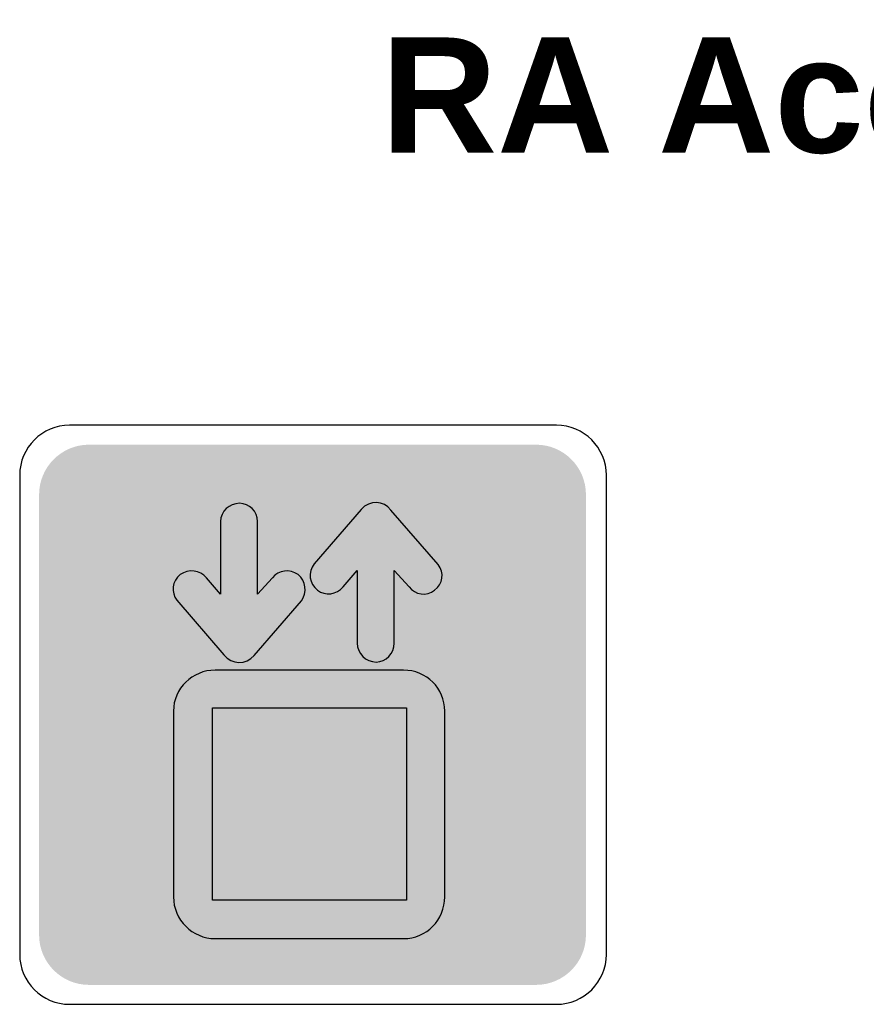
# Model space of a CAD drawing. Header units: feet. Extents: x 0.6 to 7.7, y 0 to 10.2.
# Tile 3 of 5: x 1.3 to 3, y 8.2 to 10.2. Entities that reach past the tile are written whole.
import ezdxf
from ezdxf.enums import TextEntityAlignment as Align

# ---------------------------------------------------------------- set-up
doc = ezdxf.new("R2010")
doc.units = ezdxf.units.FT
doc.header["$MEASUREMENT"] = 0
doc.layers.add('Sign', color=7, linetype='Continuous')
doc.styles.add('ARIAL B', font='arialbd.ttf')

msp = doc.modelspace()

# ---------------------------------------------------------------- hatches: boundary and pattern name
at = {"layer": 'Sign', "true_color": 0x8e4700}
h = msp.add_hatch(color=34, dxfattribs=at)
edge = h.paths.add_edge_path(flags=0)
edge.add_spline(control_points=[(1.4054, 9.3309), (1.4054, 9.3309), (2.3279, 9.3309), (2.3279, 9.3309), (2.3847, 9.3309), (2.4309, 9.2847), (2.4309, 9.2278), (2.4309, 9.2278), (2.4309, 8.3187), (2.4309, 8.3187), (2.4309, 8.2618), (2.3847, 8.2156), (2.3279, 8.2156), (2.3279, 8.2156), (1.4054, 8.2156), (1.4054, 8.2156), (1.3486, 8.2156), (1.3024, 8.2618), (1.3024, 8.3187), (1.3024, 8.3187), (1.3024, 9.2278), (1.3024, 9.2278), (1.3024, 9.2847), (1.3486, 9.3309), (1.4054, 9.3309)], knot_values=[0, 0, 0, 0, 1, 1, 1, 2, 2, 2, 3, 3, 3, 4, 4, 4, 5, 5, 5, 6, 6, 6, 7, 7, 7, 8, 8, 8, 8], degree=3, periodic=0)
at = {"layer": 'Sign', "true_color": 0x1e1916}
h = msp.add_hatch(color=250, dxfattribs=at)
edge = h.paths.add_edge_path(flags=0)
edge.add_spline(control_points=[(1.6478, 9.0557), (1.6478, 9.0557), (1.6769, 9.0223), (1.6769, 9.0223), (1.6769, 9.0223), (1.6769, 9.1723), (1.6769, 9.1723), (1.6769, 9.1932), (1.695, 9.2098), (1.7158, 9.2098), (1.7367, 9.2098), (1.7533, 9.1932), (1.7533, 9.1723), (1.7533, 9.1723), (1.7533, 9.0223), (1.7533, 9.0223), (1.7533, 9.0223), (1.7839, 9.0557), (1.7839, 9.0557), (1.7964, 9.0723), (1.82, 9.0751), (1.8367, 9.0626), (1.8533, 9.0501), (1.8561, 9.0251), (1.8436, 9.0084), (1.8436, 9.0084), (1.7464, 8.8959), (1.7464, 8.8959), (1.7297, 8.8751), (1.6992, 8.8765), (1.6839, 8.8973), (1.6839, 8.8973), (1.5867, 9.0098), (1.5867, 9.0098), (1.5742, 9.0251), (1.5769, 9.0501), (1.5936, 9.0626), (1.6103, 9.0751), (1.6353, 9.0723), (1.6478, 9.0557)], knot_values=[0, 0, 0, 0, 1, 1, 1, 2, 2, 2, 3, 3, 3, 4, 4, 4, 5, 5, 5, 6, 6, 6, 7, 7, 7, 8, 8, 8, 9, 9, 9, 10, 10, 10, 11, 11, 11, 12, 12, 12, 13, 13, 13, 13], degree=3, periodic=0)
at = {"layer": 'Sign', "true_color": 0xffffff}
h = msp.add_hatch(color=7, dxfattribs=at)
edge = h.paths.add_edge_path(flags=0)
edge.add_spline(control_points=[(1.6478, 9.0557), (1.6478, 9.0557), (1.6769, 9.0223), (1.6769, 9.0223), (1.6769, 9.0223), (1.6769, 9.1723), (1.6769, 9.1723), (1.6769, 9.1932), (1.695, 9.2098), (1.7158, 9.2098), (1.7367, 9.2098), (1.7533, 9.1932), (1.7533, 9.1723), (1.7533, 9.1723), (1.7533, 9.0223), (1.7533, 9.0223), (1.7533, 9.0223), (1.7839, 9.0557), (1.7839, 9.0557), (1.7964, 9.0723), (1.82, 9.0751), (1.8367, 9.0626), (1.8533, 9.0501), (1.8561, 9.0251), (1.8436, 9.0084), (1.8436, 9.0084), (1.7464, 8.8959), (1.7464, 8.8959), (1.7297, 8.8751), (1.6992, 8.8765), (1.6839, 8.8973), (1.6839, 8.8973), (1.5867, 9.0098), (1.5867, 9.0098), (1.5742, 9.0251), (1.5769, 9.0501), (1.5936, 9.0626), (1.6103, 9.0751), (1.6353, 9.0723), (1.6478, 9.0557)], knot_values=[0, 0, 0, 0, 1, 1, 1, 2, 2, 2, 3, 3, 3, 4, 4, 4, 5, 5, 5, 6, 6, 6, 7, 7, 7, 8, 8, 8, 9, 9, 9, 10, 10, 10, 11, 11, 11, 12, 12, 12, 13, 13, 13, 13], degree=3, periodic=0)
at = {"layer": 'Sign', "true_color": 0x1e1916}
h = msp.add_hatch(color=250, dxfattribs=at)
edge = h.paths.add_edge_path(flags=0)
edge.add_spline(control_points=[(2.0658, 9.0376), (2.0658, 9.0376), (2.0353, 9.0709), (2.0353, 9.0709), (2.0353, 9.0709), (2.0353, 8.9209), (2.0353, 8.9209), (2.0353, 8.9001), (2.0186, 8.8821), (1.9978, 8.8821), (1.9769, 8.8821), (1.9589, 8.9001), (1.9589, 8.9209), (1.9589, 8.9209), (1.9589, 9.0709), (1.9589, 9.0709), (1.9589, 9.0709), (1.9297, 9.0376), (1.9297, 9.0376), (1.9172, 9.0209), (1.8922, 9.0182), (1.8769, 9.0307), (1.8603, 9.0432), (1.8561, 9.0682), (1.87, 9.0848), (1.87, 9.0848), (1.9672, 9.1973), (1.9672, 9.1973), (1.9839, 9.2168), (2.0144, 9.2154), (2.0283, 9.1959), (2.0283, 9.1959), (2.1256, 9.0834), (2.1256, 9.0834), (2.1394, 9.0668), (2.1353, 9.0432), (2.1186, 9.0307), (2.1019, 9.0168), (2.0783, 9.0209), (2.0658, 9.0376)], knot_values=[0, 0, 0, 0, 1, 1, 1, 2, 2, 2, 3, 3, 3, 4, 4, 4, 5, 5, 5, 6, 6, 6, 7, 7, 7, 8, 8, 8, 9, 9, 9, 10, 10, 10, 11, 11, 11, 12, 12, 12, 13, 13, 13, 13], degree=3, periodic=0)
at = {"layer": 'Sign', "true_color": 0xffffff}
h = msp.add_hatch(color=7, dxfattribs=at)
edge = h.paths.add_edge_path(flags=0)
edge.add_spline(control_points=[(2.0658, 9.0376), (2.0658, 9.0376), (2.0353, 9.0709), (2.0353, 9.0709), (2.0353, 9.0709), (2.0353, 8.9209), (2.0353, 8.9209), (2.0353, 8.9001), (2.0186, 8.8821), (1.9978, 8.8821), (1.9769, 8.8821), (1.9589, 8.9001), (1.9589, 8.9209), (1.9589, 8.9209), (1.9589, 9.0709), (1.9589, 9.0709), (1.9589, 9.0709), (1.9297, 9.0376), (1.9297, 9.0376), (1.9172, 9.0209), (1.8922, 9.0182), (1.8769, 9.0307), (1.8603, 9.0432), (1.8561, 9.0682), (1.87, 9.0848), (1.87, 9.0848), (1.9672, 9.1973), (1.9672, 9.1973), (1.9839, 9.2168), (2.0144, 9.2154), (2.0283, 9.1959), (2.0283, 9.1959), (2.1256, 9.0834), (2.1256, 9.0834), (2.1394, 9.0668), (2.1353, 9.0432), (2.1186, 9.0307), (2.1019, 9.0168), (2.0783, 9.0209), (2.0658, 9.0376)], knot_values=[0, 0, 0, 0, 1, 1, 1, 2, 2, 2, 3, 3, 3, 4, 4, 4, 5, 5, 5, 6, 6, 6, 7, 7, 7, 8, 8, 8, 9, 9, 9, 10, 10, 10, 11, 11, 11, 12, 12, 12, 13, 13, 13, 13], degree=3, periodic=0)
h = msp.add_hatch(color=7, dxfattribs=at)
edge = h.paths.add_edge_path(flags=0)
edge.add_spline(control_points=[(1.6658, 8.8654), (1.6658, 8.8654), (2.0547, 8.8654), (2.0547, 8.8654), (2.1019, 8.8654), (2.1394, 8.8279), (2.1394, 8.7807), (2.1394, 8.7807), (2.1394, 8.3973), (2.1394, 8.3973), (2.1394, 8.3501), (2.1019, 8.3112), (2.0547, 8.3112), (2.0547, 8.3112), (1.6658, 8.3112), (1.6658, 8.3112), (1.6186, 8.3112), (1.5797, 8.3501), (1.5797, 8.3973), (1.5797, 8.3973), (1.5797, 8.7807), (1.5797, 8.7807), (1.5797, 8.8279), (1.6186, 8.8654), (1.6658, 8.8654)], knot_values=[0, 0, 0, 0, 1, 1, 1, 2, 2, 2, 3, 3, 3, 4, 4, 4, 5, 5, 5, 6, 6, 6, 7, 7, 7, 8, 8, 8, 8], degree=3, periodic=0)
at = {"layer": 'Sign', "true_color": 0x8e4700}
msp.add_hatch(color=34, dxfattribs=at).paths.add_polyline_path([(1.6603, 8.7876), (2.0603, 8.7876), (2.0603, 8.3904), (1.6603, 8.3904)], flags=0)
msp.add_hatch(color=34, dxfattribs=at).paths.add_polyline_path([(1.6603, 8.7876), (2.0603, 8.7876), (2.0603, 8.3904), (1.6603, 8.3904)], flags=0)
at = {"layer": 'Sign', "true_color": 0xffffff}
h = msp.add_hatch(color=7, dxfattribs=at)
edge = h.paths.add_edge_path(flags=0)
edge.add_spline(control_points=[(1.7242, 8.6334), (1.7158, 8.6334), (1.7089, 8.639), (1.7047, 8.6446), (1.6978, 8.6543), (1.6992, 8.6682), (1.7075, 8.6765), (1.7158, 8.6848), (1.7283, 8.6848), (1.7381, 8.6793), (1.7478, 8.6723), (1.7519, 8.6598), (1.7478, 8.6501), (1.7436, 8.6404), (1.7339, 8.6348), (1.7242, 8.6334), (1.7242, 8.6334), (1.7242, 8.6334), (1.7242, 8.6334)], knot_values=[0, 0, 0, 0, 1, 1, 1, 2, 2, 2, 3, 3, 3, 4, 4, 4, 5, 5, 5, 6, 6, 6, 6], degree=3, periodic=0)
h = msp.add_hatch(color=7, dxfattribs=at)
edge = h.paths.add_edge_path(flags=0)
edge.add_spline(control_points=[(1.8631, 8.6348), (1.8561, 8.6348), (1.8492, 8.639), (1.845, 8.6446), (1.8394, 8.6529), (1.8408, 8.6654), (1.8478, 8.6723), (1.8547, 8.6793), (1.8658, 8.6807), (1.8756, 8.6751), (1.8839, 8.6696), (1.8867, 8.6584), (1.8839, 8.6487), (1.8797, 8.6404), (1.8714, 8.6348), (1.8631, 8.6348), (1.8631, 8.6348), (1.8631, 8.6348), (1.8631, 8.6348)], knot_values=[0, 0, 0, 0, 1, 1, 1, 2, 2, 2, 3, 3, 3, 4, 4, 4, 5, 5, 5, 6, 6, 6, 6], degree=3, periodic=0)
h = msp.add_hatch(color=7, dxfattribs=at)
edge = h.paths.add_edge_path(flags=0)
edge.add_spline(control_points=[(1.9894, 8.6334), (1.9825, 8.6334), (1.9742, 8.639), (1.97, 8.6446), (1.9631, 8.6543), (1.9644, 8.6682), (1.9728, 8.6765), (1.9811, 8.6848), (1.995, 8.6848), (2.0047, 8.6793), (2.0144, 8.6723), (2.0172, 8.6598), (2.0131, 8.6501), (2.0089, 8.6404), (2.0006, 8.6348), (1.9894, 8.6334), (1.9894, 8.6334), (1.9894, 8.6334), (1.9894, 8.6334)], knot_values=[0, 0, 0, 0, 1, 1, 1, 2, 2, 2, 3, 3, 3, 4, 4, 4, 5, 5, 5, 6, 6, 6, 6], degree=3, periodic=0)
h = msp.add_hatch(color=7, dxfattribs=at)
edge = h.paths.add_edge_path(flags=0)
edge.add_spline(control_points=[(1.7242, 8.5196), (1.7242, 8.5196), (1.7242, 8.4196), (1.7242, 8.4196), (1.7242, 8.4196), (1.7242, 8.4196), (1.7242, 8.4196), (1.7242, 8.4154), (1.7228, 8.4112), (1.72, 8.4084), (1.7158, 8.4057), (1.7103, 8.4057), (1.7061, 8.4071), (1.7019, 8.4098), (1.6992, 8.414), (1.6992, 8.4196), (1.6992, 8.4196), (1.6992, 8.4196), (1.6992, 8.4196), (1.6992, 8.4196), (1.6992, 8.5932), (1.6992, 8.5932), (1.6992, 8.5932), (1.6964, 8.5932), (1.6964, 8.5932), (1.6964, 8.5932), (1.6964, 8.5279), (1.6964, 8.5279), (1.6964, 8.5279), (1.6964, 8.5279), (1.6964, 8.5279), (1.6964, 8.5251), (1.695, 8.5223), (1.6922, 8.5209), (1.6894, 8.5182), (1.6853, 8.5182), (1.6811, 8.5209), (1.6783, 8.5223), (1.6769, 8.5251), (1.6769, 8.5293), (1.6769, 8.5293), (1.6769, 8.5293), (1.6769, 8.5293), (1.6769, 8.5293), (1.6769, 8.6015), (1.6769, 8.6015), (1.6769, 8.6015), (1.6769, 8.6015), (1.6769, 8.6015), (1.6769, 8.6071), (1.6797, 8.614), (1.6839, 8.6196), (1.6881, 8.6237), (1.695, 8.6279), (1.7019, 8.6279), (1.7019, 8.6279), (1.7019, 8.6279), (1.7019, 8.6279), (1.7019, 8.6279), (1.7519, 8.6279), (1.7519, 8.6279), (1.7519, 8.6279), (1.7519, 8.6279), (1.7519, 8.6279), (1.7603, 8.6279), (1.77, 8.6237), (1.7742, 8.6182), (1.7783, 8.6126), (1.7811, 8.6057), (1.7811, 8.5987), (1.7811, 8.5987), (1.7811, 8.5987), (1.7811, 8.5987), (1.7811, 8.5987), (1.7811, 8.5293), (1.7811, 8.5293), (1.7811, 8.5293), (1.7811, 8.5293), (1.7811, 8.5293), (1.7811, 8.5265), (1.7783, 8.5223), (1.7756, 8.5209), (1.7728, 8.5196), (1.7686, 8.5196), (1.7658, 8.5223), (1.7631, 8.5237), (1.7617, 8.5265), (1.7617, 8.5293), (1.7617, 8.5293), (1.7617, 8.5293), (1.7617, 8.5293), (1.7617, 8.5293), (1.7617, 8.5932), (1.7617, 8.5932), (1.7617, 8.5932), (1.7561, 8.5932), (1.7561, 8.5932), (1.7561, 8.5932), (1.7561, 8.4168), (1.7561, 8.4168), (1.7561, 8.4168), (1.7561, 8.4168), (1.7561, 8.4168), (1.7561, 8.414), (1.7533, 8.4098), (1.7506, 8.4084), (1.7464, 8.4057), (1.7408, 8.4057), (1.7367, 8.4071), (1.7339, 8.4098), (1.7297, 8.4126), (1.7297, 8.4168), (1.7297, 8.4168), (1.7297, 8.4168), (1.7297, 8.4168), (1.7297, 8.4168), (1.7297, 8.5196), (1.7297, 8.5196), (1.7297, 8.5196), (1.7242, 8.5196), (1.7242, 8.5196)], knot_values=[0, 0, 0, 0, 1, 1, 1, 2, 2, 2, 3, 3, 3, 4, 4, 4, 5, 5, 5, 6, 6, 6, 7, 7, 7, 8, 8, 8, 9, 9, 9, 10, 10, 10, 11, 11, 11, 12, 12, 12, 13, 13, 13, 14, 14, 14, 15, 15, 15, 16, 16, 16, 17, 17, 17, 18, 18, 18, 19, 19, 19, 20, 20, 20, 21, 21, 21, 22, 22, 22, 23, 23, 23, 24, 24, 24, 25, 25, 25, 26, 26, 26, 27, 27, 27, 28, 28, 28, 29, 29, 29, 30, 30, 30, 31, 31, 31, 32, 32, 32, 33, 33, 33, 34, 34, 34, 35, 35, 35, 36, 36, 36, 37, 37, 37, 38, 38, 38, 39, 39, 39, 40, 40, 40, 40], degree=3, periodic=0)
h = msp.add_hatch(color=7, dxfattribs=at)
edge = h.paths.add_edge_path(flags=0)
edge.add_spline(control_points=[(1.8089, 8.4973), (1.8089, 8.4973), (1.8381, 8.5987), (1.8381, 8.5987), (1.8381, 8.5987), (1.8339, 8.5987), (1.8339, 8.5987), (1.8339, 8.5987), (1.8158, 8.5376), (1.8158, 8.5376), (1.8158, 8.5376), (1.8158, 8.5376), (1.8158, 8.5376), (1.8144, 8.5348), (1.8103, 8.5321), (1.8075, 8.5321), (1.8047, 8.5307), (1.8006, 8.5321), (1.7992, 8.5348), (1.7964, 8.5376), (1.7964, 8.5418), (1.7978, 8.5446), (1.7978, 8.5446), (1.7978, 8.5446), (1.7978, 8.5446), (1.7978, 8.5446), (1.8186, 8.6126), (1.8186, 8.6126), (1.8186, 8.6126), (1.8186, 8.6126), (1.8186, 8.6126), (1.82, 8.6154), (1.8214, 8.6182), (1.8228, 8.6196), (1.8256, 8.6223), (1.8283, 8.6251), (1.8325, 8.6265), (1.8339, 8.6279), (1.8367, 8.6293), (1.8394, 8.6293), (1.8394, 8.6293), (1.8394, 8.6293), (1.8394, 8.6293), (1.8394, 8.6293), (1.8811, 8.6293), (1.8811, 8.6293), (1.8811, 8.6293), (1.8811, 8.6293), (1.8811, 8.6293), (1.8881, 8.6293), (1.8936, 8.6279), (1.8978, 8.6237), (1.9006, 8.6209), (1.9033, 8.6168), (1.9047, 8.6126), (1.9047, 8.6126), (1.9047, 8.6126), (1.9047, 8.6126), (1.9047, 8.6126), (1.9228, 8.5446), (1.9228, 8.5446), (1.9228, 8.5446), (1.9228, 8.5446), (1.9228, 8.5446), (1.9228, 8.5418), (1.9228, 8.539), (1.92, 8.5362), (1.9186, 8.5334), (1.9144, 8.5321), (1.9103, 8.5334), (1.9075, 8.5348), (1.9047, 8.5362), (1.9047, 8.539), (1.9047, 8.539), (1.9047, 8.539), (1.9047, 8.539), (1.9047, 8.539), (1.8881, 8.5987), (1.8881, 8.5987), (1.8881, 8.5987), (1.8839, 8.5987), (1.8839, 8.5987), (1.8839, 8.5987), (1.9103, 8.4973), (1.9103, 8.4973), (1.9103, 8.4973), (1.8811, 8.4973), (1.8811, 8.4973), (1.8811, 8.4973), (1.8811, 8.4154), (1.8811, 8.4154), (1.8811, 8.4154), (1.8811, 8.4154), (1.8811, 8.4154), (1.8811, 8.4126), (1.8797, 8.4112), (1.8783, 8.4084), (1.8742, 8.4071), (1.8714, 8.4071), (1.8672, 8.4084), (1.8644, 8.4098), (1.8617, 8.414), (1.8617, 8.4182), (1.8617, 8.4182), (1.8617, 8.4182), (1.8617, 8.4182), (1.8617, 8.4182), (1.8617, 8.4973), (1.8617, 8.4973), (1.8617, 8.4973), (1.8561, 8.4973), (1.8561, 8.4973), (1.8561, 8.4973), (1.8561, 8.4168), (1.8561, 8.4168), (1.8561, 8.4168), (1.8561, 8.4168), (1.8561, 8.4168), (1.8561, 8.414), (1.8547, 8.4112), (1.8519, 8.4098), (1.8492, 8.4071), (1.8436, 8.4071), (1.8394, 8.4084), (1.8367, 8.4112), (1.8353, 8.414), (1.8353, 8.4168), (1.8353, 8.4168), (1.8353, 8.4168), (1.8353, 8.4168), (1.8353, 8.4168), (1.8353, 8.4973), (1.8353, 8.4973), (1.8353, 8.4973), (1.8089, 8.4973), (1.8089, 8.4973)], knot_values=[0, 0, 0, 0, 1, 1, 1, 2, 2, 2, 3, 3, 3, 4, 4, 4, 5, 5, 5, 6, 6, 6, 7, 7, 7, 8, 8, 8, 9, 9, 9, 10, 10, 10, 11, 11, 11, 12, 12, 12, 13, 13, 13, 14, 14, 14, 15, 15, 15, 16, 16, 16, 17, 17, 17, 18, 18, 18, 19, 19, 19, 20, 20, 20, 21, 21, 21, 22, 22, 22, 23, 23, 23, 24, 24, 24, 25, 25, 25, 26, 26, 26, 27, 27, 27, 28, 28, 28, 29, 29, 29, 30, 30, 30, 31, 31, 31, 32, 32, 32, 33, 33, 33, 34, 34, 34, 35, 35, 35, 36, 36, 36, 37, 37, 37, 38, 38, 38, 39, 39, 39, 40, 40, 40, 41, 41, 41, 42, 42, 42, 43, 43, 43, 44, 44, 44, 45, 45, 45, 45], degree=3, periodic=0)
h = msp.add_hatch(color=7, dxfattribs=at)
edge = h.paths.add_edge_path(flags=0)
edge.add_spline(control_points=[(1.9894, 8.5196), (1.9894, 8.5196), (1.9894, 8.4196), (1.9894, 8.4196), (1.9894, 8.4196), (1.9894, 8.4196), (1.9894, 8.4196), (1.9894, 8.4154), (1.9894, 8.4112), (1.9853, 8.4084), (1.9825, 8.4057), (1.9769, 8.4057), (1.9728, 8.4071), (1.9686, 8.4098), (1.9658, 8.414), (1.9658, 8.4196), (1.9658, 8.4196), (1.9658, 8.4196), (1.9658, 8.4196), (1.9658, 8.4196), (1.9658, 8.5932), (1.9658, 8.5932), (1.9658, 8.5932), (1.9617, 8.5932), (1.9617, 8.5932), (1.9617, 8.5932), (1.9617, 8.5279), (1.9617, 8.5279), (1.9617, 8.5279), (1.9617, 8.5279), (1.9617, 8.5279), (1.9617, 8.5251), (1.9603, 8.5223), (1.9589, 8.5209), (1.9547, 8.5182), (1.9506, 8.5182), (1.9478, 8.5209), (1.945, 8.5223), (1.9436, 8.5251), (1.9436, 8.5293), (1.9436, 8.5293), (1.9436, 8.5293), (1.9436, 8.5293), (1.9436, 8.5293), (1.9436, 8.6015), (1.9436, 8.6015), (1.9436, 8.6015), (1.9436, 8.6015), (1.9436, 8.6015), (1.9436, 8.6071), (1.9464, 8.614), (1.9506, 8.6196), (1.9547, 8.6237), (1.9617, 8.6279), (1.9686, 8.6279), (1.9686, 8.6279), (1.9686, 8.6279), (1.9686, 8.6279), (1.9686, 8.6279), (2.0186, 8.6279), (2.0186, 8.6279), (2.0186, 8.6279), (2.0186, 8.6279), (2.0186, 8.6279), (2.0256, 8.6279), (2.0353, 8.6237), (2.0408, 8.6182), (2.045, 8.6126), (2.0464, 8.6057), (2.0464, 8.5987), (2.0464, 8.5987), (2.0464, 8.5987), (2.0464, 8.5987), (2.0464, 8.5987), (2.0464, 8.5293), (2.0464, 8.5293), (2.0464, 8.5293), (2.0464, 8.5293), (2.0464, 8.5293), (2.0464, 8.5265), (2.0436, 8.5223), (2.0408, 8.5209), (2.0381, 8.5196), (2.0353, 8.5196), (2.0325, 8.5223), (2.0297, 8.5237), (2.0283, 8.5265), (2.0283, 8.5293), (2.0283, 8.5293), (2.0283, 8.5293), (2.0283, 8.5293), (2.0283, 8.5293), (2.0283, 8.5932), (2.0283, 8.5932), (2.0283, 8.5932), (2.0214, 8.5932), (2.0214, 8.5932), (2.0214, 8.5932), (2.0214, 8.4168), (2.0214, 8.4168), (2.0214, 8.4168), (2.0214, 8.4168), (2.0214, 8.4168), (2.0214, 8.414), (2.0186, 8.4098), (2.0158, 8.4084), (2.0117, 8.4057), (2.0075, 8.4057), (2.0033, 8.4071), (1.9992, 8.4098), (1.9964, 8.4126), (1.9964, 8.4168), (1.9964, 8.4168), (1.9964, 8.4168), (1.9964, 8.4168), (1.9964, 8.4168), (1.9964, 8.5196), (1.9964, 8.5196), (1.9964, 8.5196), (1.9894, 8.5196), (1.9894, 8.5196)], knot_values=[0, 0, 0, 0, 1, 1, 1, 2, 2, 2, 3, 3, 3, 4, 4, 4, 5, 5, 5, 6, 6, 6, 7, 7, 7, 8, 8, 8, 9, 9, 9, 10, 10, 10, 11, 11, 11, 12, 12, 12, 13, 13, 13, 14, 14, 14, 15, 15, 15, 16, 16, 16, 17, 17, 17, 18, 18, 18, 19, 19, 19, 20, 20, 20, 21, 21, 21, 22, 22, 22, 23, 23, 23, 24, 24, 24, 25, 25, 25, 26, 26, 26, 27, 27, 27, 28, 28, 28, 29, 29, 29, 30, 30, 30, 31, 31, 31, 32, 32, 32, 33, 33, 33, 34, 34, 34, 35, 35, 35, 36, 36, 36, 37, 37, 37, 38, 38, 38, 39, 39, 39, 40, 40, 40, 40], degree=3, periodic=0)

# ---------------------------------------------------------------- linework, layer by layer
at = {"layer": 'Sign', "color": 34, "lineweight": -3, "true_color": 0x8e4700}
msp.add_lwpolyline([(1.6603, 8.7876), (2.0603, 8.7876), (2.0603, 8.3904), (1.6603, 8.3904)], close=True, dxfattribs=at)
at = {"layer": 'Sign', "color": 18, "lineweight": -3, "true_color": 0x000000}
msp.add_open_spline([(1.3654, 9.371), (1.3654, 9.371), (2.37, 9.371), (2.37, 9.371), (2.4268, 9.371), (2.473, 9.3248), (2.473, 9.268), (2.473, 9.268), (2.473, 8.2786), (2.473, 8.2786), (2.473, 8.2217), (2.4268, 8.1755), (2.37, 8.1755), (2.37, 8.1755), (1.3654, 8.1755), (1.3654, 8.1755), (1.3086, 8.1755), (1.2624, 8.2217), (1.2624, 8.2786), (1.2624, 8.2786), (1.2624, 9.268), (1.2624, 9.268), (1.2624, 9.3248), (1.3086, 9.371), (1.3654, 9.371)], degree=3, knots=[0, 0, 0, 0, 1, 1, 1, 2, 2, 2, 3, 3, 3, 4, 4, 4, 5, 5, 5, 6, 6, 6, 7, 7, 7, 8, 8, 8, 8], dxfattribs=at)
at = {"layer": 'Sign', "color": 7, "lineweight": -3, "true_color": 0xffffff}
for points, knots in [([(1.6478, 9.0557), (1.6478, 9.0557), (1.6769, 9.0223), (1.6769, 9.0223), (1.6769, 9.0223), (1.6769, 9.1723), (1.6769, 9.1723), (1.6769, 9.1932), (1.695, 9.2098), (1.7158, 9.2098), (1.7367, 9.2098), (1.7533, 9.1932), (1.7533, 9.1723), (1.7533, 9.1723), (1.7533, 9.0223), (1.7533, 9.0223), (1.7533, 9.0223), (1.7839, 9.0557), (1.7839, 9.0557), (1.7964, 9.0723), (1.82, 9.0751), (1.8367, 9.0626), (1.8533, 9.0501), (1.8561, 9.0251), (1.8436, 9.0084), (1.8436, 9.0084), (1.7464, 8.8959), (1.7464, 8.8959), (1.7297, 8.8751), (1.6992, 8.8765), (1.6839, 8.8973), (1.6839, 8.8973), (1.5867, 9.0098), (1.5867, 9.0098), (1.5742, 9.0251), (1.5769, 9.0501), (1.5936, 9.0626), (1.6103, 9.0751), (1.6353, 9.0723), (1.6478, 9.0557)], [0, 0, 0, 0, 1, 1, 1, 2, 2, 2, 3, 3, 3, 4, 4, 4, 5, 5, 5, 6, 6, 6, 7, 7, 7, 8, 8, 8, 9, 9, 9, 10, 10, 10, 11, 11, 11, 12, 12, 12, 13, 13, 13, 13]), ([(2.0658, 9.0376), (2.0658, 9.0376), (2.0353, 9.0709), (2.0353, 9.0709), (2.0353, 9.0709), (2.0353, 8.9209), (2.0353, 8.9209), (2.0353, 8.9001), (2.0186, 8.8821), (1.9978, 8.8821), (1.9769, 8.8821), (1.9589, 8.9001), (1.9589, 8.9209), (1.9589, 8.9209), (1.9589, 9.0709), (1.9589, 9.0709), (1.9589, 9.0709), (1.9297, 9.0376), (1.9297, 9.0376), (1.9172, 9.0209), (1.8922, 9.0182), (1.8769, 9.0307), (1.8603, 9.0432), (1.8561, 9.0682), (1.87, 9.0848), (1.87, 9.0848), (1.9672, 9.1973), (1.9672, 9.1973), (1.9839, 9.2168), (2.0144, 9.2154), (2.0283, 9.1959), (2.0283, 9.1959), (2.1256, 9.0834), (2.1256, 9.0834), (2.1394, 9.0668), (2.1353, 9.0432), (2.1186, 9.0307), (2.1019, 9.0168), (2.0783, 9.0209), (2.0658, 9.0376)], [0, 0, 0, 0, 1, 1, 1, 2, 2, 2, 3, 3, 3, 4, 4, 4, 5, 5, 5, 6, 6, 6, 7, 7, 7, 8, 8, 8, 9, 9, 9, 10, 10, 10, 11, 11, 11, 12, 12, 12, 13, 13, 13, 13]), ([(1.6658, 8.8654), (1.6658, 8.8654), (2.0547, 8.8654), (2.0547, 8.8654), (2.1019, 8.8654), (2.1394, 8.8279), (2.1394, 8.7807), (2.1394, 8.7807), (2.1394, 8.3973), (2.1394, 8.3973), (2.1394, 8.3501), (2.1019, 8.3112), (2.0547, 8.3112), (2.0547, 8.3112), (1.6658, 8.3112), (1.6658, 8.3112), (1.6186, 8.3112), (1.5797, 8.3501), (1.5797, 8.3973), (1.5797, 8.3973), (1.5797, 8.7807), (1.5797, 8.7807), (1.5797, 8.8279), (1.6186, 8.8654), (1.6658, 8.8654)], [0, 0, 0, 0, 1, 1, 1, 2, 2, 2, 3, 3, 3, 4, 4, 4, 5, 5, 5, 6, 6, 6, 7, 7, 7, 8, 8, 8, 8])]:
    msp.add_open_spline(points, degree=3, knots=knots, dxfattribs=at)

# ---------------------------------------------------------------- texts
at = {"layer": 'Sign', "color": 18, "true_color": 0x000000, "style": 'ARIAL B'}
msp.add_text('RA Accommodation Plates', height=0.237744, dxfattribs=at).set_placement((2.0078, 9.9339), (6.2525, 9.9339), align=Align.ALIGNED)

doc.saveas('drawing.dxf')
